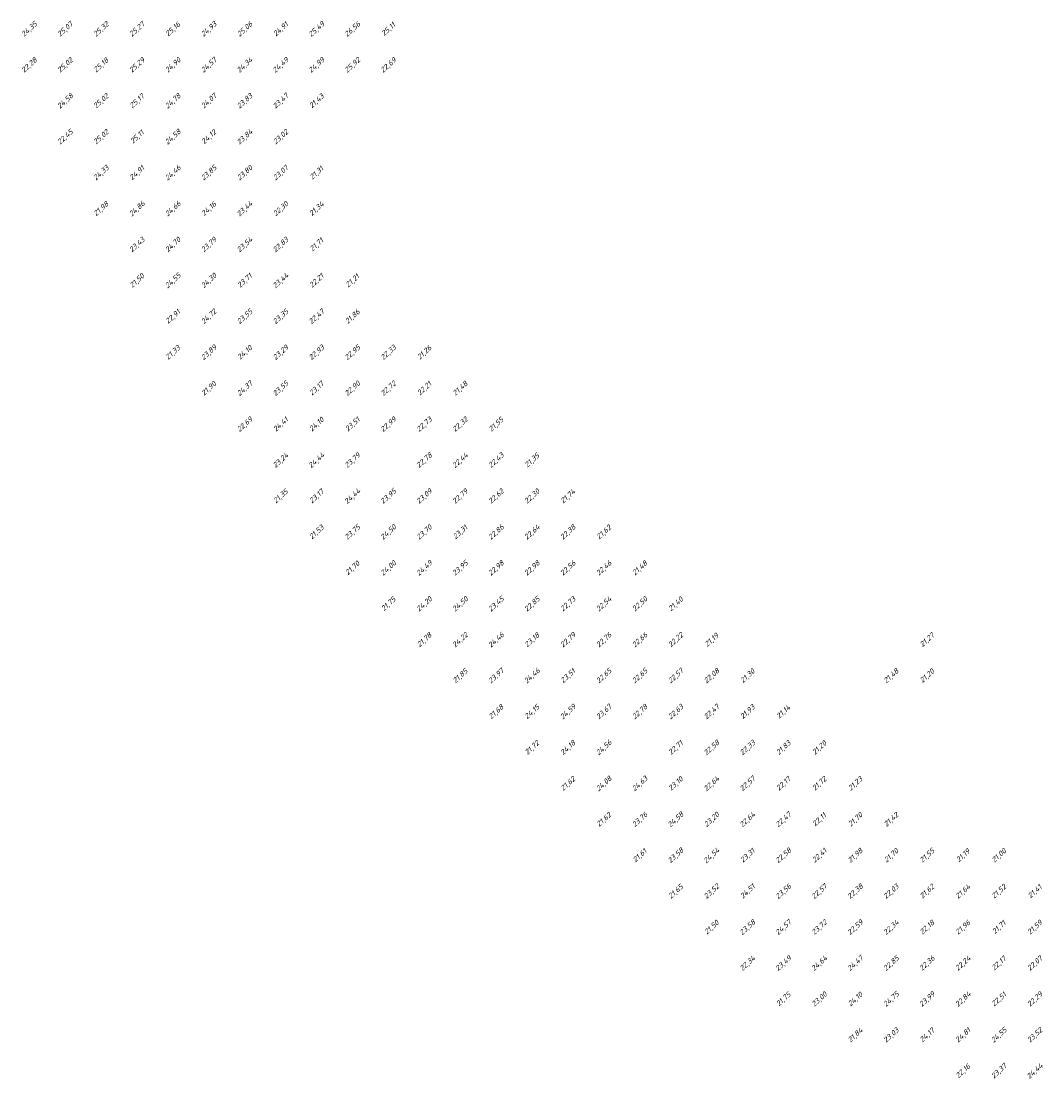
# Model space of a CAD drawing. Extents: x 184522 to 186797, y 346612 to 349107.
# Tile 1 of 27: x 184592 to 184877, y 346632 to 346927. Entities that reach past the tile are written whole.
import ezdxf
from ezdxf.enums import TextEntityAlignment as Align

# ---------------------------------------------------------------- set-up
doc = ezdxf.new("R2010")
doc.units = 0
doc.header["$MEASUREMENT"] = 0
doc.layers.add('ahn_5x5', color=252, linetype='Continuous')
doc.styles.add('ENV-P', font='ISOCP.SHX')

msp = doc.modelspace()

# ---------------------------------------------------------------- texts
at = {"layer": 'ahn_5x5', "style": 'ENV-P', "oblique": 15, "width": 1.035276}
for s, p in [('24,35', (184595, 346923.82)), ('25,07', (184605, 346923.82)), ('25,32', (184615, 346923.82)), ('25,27', (184625, 346923.82)), ('25,16', (184635, 346923.82)), ('24,93', (184645, 346923.82)), ('25,06', (184655, 346923.82)), ('24,91', (184665, 346923.82)), ('25,49', (184675, 346923.82)), ('26,56', (184685, 346923.82)), ('25,11', (184695, 346923.82)), ('22,28', (184595, 346913.82)), ('25,02', (184605, 346913.82)), ('25,18', (184615, 346913.82)), ('25,29', (184625, 346913.82)), ('24,90', (184635, 346913.82)), ('24,57', (184645, 346913.82)), ('24,34', (184655, 346913.82)), ('24,49', (184665, 346913.82)), ('24,99', (184675, 346913.82)), ('25,92', (184685, 346913.82)), ('22,69', (184695, 346913.82)), ('24,58', (184605, 346903.82)), ('25,02', (184615, 346903.82)), ('25,17', (184625, 346903.82)), ('24,78', (184635, 346903.82)), ('24,07', (184645, 346903.82)), ('23,83', (184655, 346903.82)), ('23,47', (184665, 346903.82)), ('21,43', (184675, 346903.82)), ('22,45', (184605, 346893.82)), ('25,02', (184615, 346893.82)), ('25,11', (184625, 346893.82)), ('24,58', (184635, 346893.82)), ('24,12', (184645, 346893.82)), ('23,84', (184655, 346893.82)), ('23,02', (184665, 346893.82)), ('24,33', (184615, 346883.82)), ('24,91', (184625, 346883.82)), ('24,46', (184635, 346883.82)), ('23,85', (184645, 346883.82)), ('23,80', (184655, 346883.82)), ('23,07', (184665, 346883.82)), ('21,31', (184675, 346883.82)), ('21,98', (184615, 346873.82)), ('24,86', (184625, 346873.82)), ('24,66', (184635, 346873.82)), ('24,16', (184645, 346873.82)), ('23,44', (184655, 346873.82)), ('22,30', (184665, 346873.82)), ('21,34', (184675, 346873.82)), ('23,43', (184625, 346863.82)), ('24,70', (184635, 346863.82)), ('23,79', (184645, 346863.82)), ('23,54', (184655, 346863.82)), ('22,83', (184665, 346863.82)), ('21,71', (184675, 346863.82)), ('21,50', (184625, 346853.82)), ('24,55', (184635, 346853.82)), ('24,30', (184645, 346853.82)), ('23,71', (184655, 346853.82)), ('23,44', (184665, 346853.82)), ('22,21', (184675, 346853.82)), ('21,21', (184685, 346853.82)), ('22,91', (184635, 346843.82)), ('24,72', (184645, 346843.82)), ('23,55', (184655, 346843.82)), ('23,35', (184665, 346843.82)), ('22,47', (184675, 346843.82)), ('21,86', (184685, 346843.82)), ('21,33', (184635, 346833.82)), ('23,89', (184645, 346833.82)), ('24,10', (184655, 346833.82)), ('23,29', (184665, 346833.82)), ('22,93', (184675, 346833.82)), ('22,95', (184685, 346833.82)), ('22,33', (184695, 346833.82)), ('21,26', (184705, 346833.82)), ('21,90', (184645, 346823.82)), ('24,37', (184655, 346823.82)), ('23,55', (184665, 346823.82)), ('23,17', (184675, 346823.82)), ('22,90', (184685, 346823.82)), ('22,72', (184695, 346823.82)), ('22,21', (184705, 346823.82)), ('21,48', (184715, 346823.82)), ('22,69', (184655, 346813.82)), ('24,41', (184665, 346813.82)), ('24,10', (184675, 346813.82)), ('23,51', (184685, 346813.82)), ('22,99', (184695, 346813.82)), ('22,73', (184705, 346813.82)), ('22,32', (184715, 346813.82)), ('21,55', (184725, 346813.82)), ('23,24', (184665, 346803.82)), ('24,44', (184675, 346803.82)), ('23,79', (184685, 346803.82)), ('22,78', (184705, 346803.82)), ('22,44', (184715, 346803.82)), ('22,43', (184725, 346803.82)), ('21,35', (184735, 346803.82)), ('23,17', (184675, 346793.82)), ('21,35', (184665, 346793.82)), ('24,44', (184685, 346793.82)), ('23,95', (184695, 346793.82)), ('23,09', (184705, 346793.82)), ('22,79', (184715, 346793.82)), ('22,62', (184725, 346793.82)), ('22,30', (184735, 346793.82)), ('21,74', (184745, 346793.82)), ('21,53', (184675, 346783.82)), ('23,75', (184685, 346783.82)), ('24,50', (184695, 346783.82)), ('23,70', (184705, 346783.82)), ('23,31', (184715, 346783.82)), ('22,86', (184725, 346783.82)), ('22,64', (184735, 346783.82)), ('22,38', (184745, 346783.82)), ('21,62', (184755, 346783.82)), ('21,70', (184685, 346773.82)), ('24,00', (184695, 346773.82)), ('24,49', (184705, 346773.82)), ('23,95', (184715, 346773.82)), ('22,98', (184725, 346773.82)), ('22,98', (184735, 346773.82)), ('22,56', (184745, 346773.82)), ('22,46', (184755, 346773.82)), ('21,48', (184765, 346773.82)), ('21,75', (184695, 346763.82)), ('24,20', (184705, 346763.82)), ('24,50', (184715, 346763.82)), ('23,45', (184725, 346763.82)), ('22,85', (184735, 346763.82)), ('22,73', (184745, 346763.82)), ('22,54', (184755, 346763.82)), ('22,50', (184765, 346763.82)), ('21,40', (184775, 346763.82)), ('21,78', (184705, 346753.82)), ('24,22', (184715, 346753.82)), ('24,46', (184725, 346753.82)), ('23,18', (184735, 346753.82)), ('22,79', (184745, 346753.82)), ('22,76', (184755, 346753.82)), ('22,66', (184765, 346753.82)), ('22,22', (184775, 346753.82)), ('21,19', (184785, 346753.82)), ('21,27', (184845, 346753.82)), ('23,97', (184725, 346743.82)), ('22,57', (184775, 346743.82)), ('21,85', (184715, 346743.82)), ('24,46', (184735, 346743.82)), ('23,51', (184745, 346743.82)), ('22,65', (184755, 346743.82)), ('22,65', (184765, 346743.82)), ('22,08', (184785, 346743.82)), ('21,30', (184795, 346743.82)), ('21,48', (184835, 346743.82)), ('21,20', (184845, 346743.82)), ('21,68', (184725, 346733.82)), ('24,15', (184735, 346733.82)), ('24,59', (184745, 346733.82)), ('23,67', (184755, 346733.82)), ('22,78', (184765, 346733.82)), ('22,63', (184775, 346733.82)), ('22,47', (184785, 346733.82)), ('21,93', (184795, 346733.82)), ('21,14', (184805, 346733.82)), ('21,72', (184735, 346723.82)), ('24,18', (184745, 346723.82)), ('24,56', (184755, 346723.82)), ('22,71', (184775, 346723.82)), ('22,58', (184785, 346723.82)), ('22,33', (184795, 346723.82)), ('21,83', (184805, 346723.82)), ('21,20', (184815, 346723.82)), ('21,62', (184745, 346713.82)), ('24,08', (184755, 346713.82)), ('24,63', (184765, 346713.82)), ('23,10', (184775, 346713.82)), ('22,64', (184785, 346713.82)), ('22,57', (184795, 346713.82)), ('22,17', (184805, 346713.82)), ('21,72', (184815, 346713.82)), ('21,23', (184825, 346713.82)), ('21,62', (184755, 346703.82)), ('23,76', (184765, 346703.82)), ('24,58', (184775, 346703.82)), ('23,20', (184785, 346703.82)), ('22,64', (184795, 346703.82)), ('22,47', (184805, 346703.82)), ('22,11', (184815, 346703.82)), ('21,70', (184825, 346703.82)), ('21,42', (184835, 346703.82)), ('21,55', (184845, 346693.82)), ('21,61', (184765, 346693.82)), ('23,58', (184775, 346693.82)), ('24,54', (184785, 346693.82)), ('23,31', (184795, 346693.82)), ('22,58', (184805, 346693.82)), ('22,41', (184815, 346693.82)), ('21,98', (184825, 346693.82)), ('21,70', (184835, 346693.82)), ('21,19', (184855, 346693.82)), ('21,00', (184865, 346693.82)), ('21,65', (184775, 346683.82)), ('23,52', (184785, 346683.82)), ('24,51', (184795, 346683.82)), ('23,56', (184805, 346683.82)), ('22,57', (184815, 346683.82)), ('22,38', (184825, 346683.82)), ('22,03', (184835, 346683.82)), ('21,62', (184845, 346683.82)), ('21,64', (184855, 346683.82)), ('21,52', (184865, 346683.82)), ('21,41', (184875, 346683.82)), ('21,50', (184785, 346673.82)), ('23,58', (184795, 346673.82)), ('24,57', (184805, 346673.82)), ('23,72', (184815, 346673.82)), ('22,59', (184825, 346673.82)), ('22,34', (184835, 346673.82)), ('22,18', (184845, 346673.82)), ('21,96', (184855, 346673.82)), ('21,71', (184865, 346673.82)), ('21,59', (184875, 346673.82)), ('22,34', (184795, 346663.82)), ('23,49', (184805, 346663.82)), ('24,64', (184815, 346663.82)), ('24,47', (184825, 346663.82)), ('22,85', (184835, 346663.82)), ('22,36', (184845, 346663.82)), ('22,24', (184855, 346663.82)), ('22,17', (184865, 346663.82)), ('22,07', (184875, 346663.82)), ('21,75', (184805, 346653.82)), ('23,00', (184815, 346653.82)), ('24,10', (184825, 346653.82)), ('24,75', (184835, 346653.82)), ('23,99', (184845, 346653.82)), ('22,84', (184855, 346653.82)), ('22,51', (184865, 346653.82)), ('22,29', (184875, 346653.82)), ('21,84', (184825, 346643.82)), ('23,03', (184835, 346643.82)), ('24,17', (184845, 346643.82)), ('24,55', (184865, 346643.82)), ('23,52', (184875, 346643.82)), ('24,81', (184855, 346643.82)), ('22,16', (184855, 346633.82)), ('23,37', (184865, 346633.82)), ('24,44', (184875, 346633.82))]:
    msp.add_text(s, height=1.449, rotation=42.4175, dxfattribs=at).set_placement(p, align=Align.BOTTOM_CENTER)

doc.saveas('drawing.dxf')
